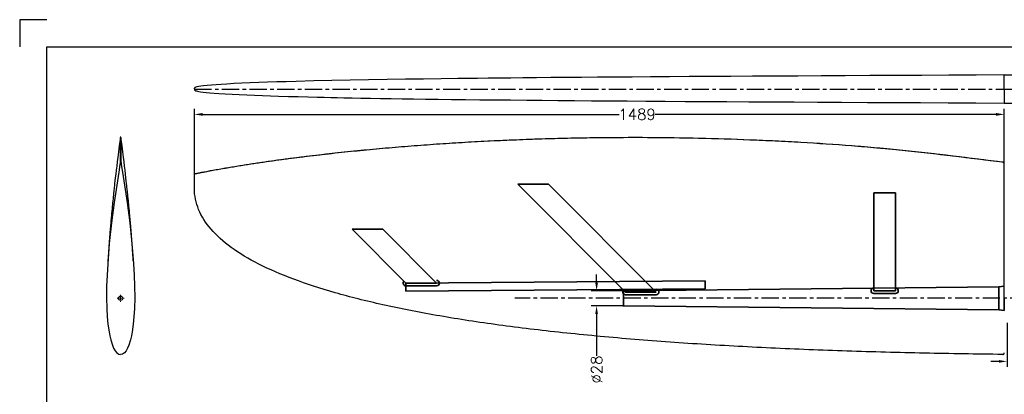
# Model space of a CAD drawing. Header units: millimetres. Extents: x 4693 to 7443, y -20 to 1980.
# Tile 2 of 5: x 4693 to 6503, y 1292 to 1980. Entities that reach past the tile are written whole.
import ezdxf

# ---------------------------------------------------------------- set-up
doc = ezdxf.new("R2010")
doc.units = ezdxf.units.MM
doc.header["$MEASUREMENT"] = 0
doc.header["$PDMODE"] = 34
doc.header["$PDSIZE"] = 5
doc.linetypes.add('CENTER', pattern=[50.8, 31.75, -6.35, 6.35, -6.35])
doc.layers.get('0').update_dxf_attribs({"linetype": 'CONTINUOUS'})
doc.layers.get('DEFPOINTS').update_dxf_attribs({"linetype": 'CONTINUOUS'})
for name, color, linetype in [('Blade', 1, 'CONTINUOUS'), ('CENTER', 8, 'CENTER'), ('RAMME', 7, 'CONTINUOUS')]:
    doc.layers.add(name, color=color, linetype=linetype)
doc.layers.add('DIMS', color=7, linetype='CONTINUOUS', lineweight=15)
doc.layers.add('STOCK', color=5, linetype='CONTINUOUS', lineweight=35)
doc.styles.add('ROMANS', font='romans')
doc.dimstyles.new('Text 20', dxfattribs={"dimtxt": 20, "dimasz": 15, "dimexe": 10, "dimexo": 0, "dimgap": 0, "dimtad": 0, "dimdsep": 46, "dimtxsty": 'ROMANS', "dimcen": 10, "dimazin": 2, "dimtfac": 0.65, "dimtofl": 0, "dimtmove": 0, "dimatfit": 0, "dimfxl": 1, "dimtolj": 1, "dimarcsym": 0})

# ---------------------------------------------------------------- blocks, each defined once
blk = doc.blocks.new('RUD31R')
at = {"layer": 'Blade'}
for p, q in [((0, 0), (0, 236.4)), ((-1488.9, 202.1), (-1488.9, 228.6))]:
    blk.add_line(p, q, dxfattribs=at)
for points, knots in [([(-1489, 228.6), (-1489, 228.6), (-1489, 228.6), (-1489, 228.6), (-1488.9, 228.6), (-1488.7, 228.7), (-1488.6, 228.7), (-1488.4, 228.7), (-1488.1, 228.8), (-1487.9, 228.8), (-1487.7, 228.9), (-1487.4, 229), (-1487.2, 229), (-1486.9, 229.1), (-1486.7, 229.1), (-1486.5, 229.2), (-1484.5, 229.6), (-1482.6, 230), (-1480.7, 230.4), (-1479.7, 230.5), (-1478.8, 230.7), (-1477.8, 230.9), (-1476.9, 231.1), (-1475.9, 231.3), (-1474.9, 231.5), (-1471.1, 232.3), (-1467.3, 233), (-1463.4, 233.7), (-1461.5, 234.1), (-1459.6, 234.5), (-1457.6, 234.8), (-1455.7, 235.2), (-1453.8, 235.5), (-1451.9, 235.9), (-1444.2, 237.3), (-1436.4, 238.7), (-1428.7, 240), (-1424.8, 240.6), (-1421, 241.3), (-1417.1, 241.9), (-1413.3, 242.6), (-1409.4, 243.2), (-1405.5, 243.8), (-1390.1, 246.3), (-1374.6, 248.6), (-1359.1, 250.9), (-1351.3, 252), (-1343.5, 253.1), (-1335.8, 254.2), (-1328, 255.2), (-1320.3, 256.3), (-1312.5, 257.3), (-1304.7, 258.3), (-1296.9, 259.3), (-1289.2, 260.2), (-1281.4, 261.2), (-1273.6, 262.1), (-1265.8, 263.1), (-1250.3, 264.9), (-1234.7, 266.6), (-1219.1, 268.3), (-1211.3, 269.1), (-1203.5, 269.9), (-1195.7, 270.7), (-1188, 271.5), (-1180.2, 272.3), (-1172.4, 273), (-1156.8, 274.5), (-1141.2, 275.9), (-1125.5, 277.3), (-1109.9, 278.6), (-1094.3, 279.9), (-1078.7, 281), (-1063.1, 282.2), (-1047.4, 283.3), (-1031.8, 284.4), (-1000.5, 286.4), (-969.2, 288.2), (-937.9, 289.7), (-922.3, 290.5), (-906.6, 291.1), (-891, 291.7), (-875.3, 292.4), (-859.7, 292.9), (-844, 293.4), (-828.3, 293.8), (-812.7, 294.2), (-797, 294.6), (-781.4, 294.9), (-765.7, 295.2), (-750, 295.4), (-687.4, 296.2), (-624.7, 295.9), (-562, 294.5), (-530.7, 293.8), (-499.4, 292.8), (-468.1, 291.5), (-452.4, 290.9), (-436.7, 290.2), (-421.1, 289.4), (-413.3, 289), (-405.4, 288.6), (-397.6, 288.2), (-389.8, 287.8), (-382, 287.4), (-374.1, 286.9), (-342.9, 285.1), (-311.6, 283.1), (-280.3, 280.7), (-264.7, 279.4), (-249.1, 278.1), (-233.5, 276.7), (-229.6, 276.4), (-225.7, 276), (-221.8, 275.7), (-217.9, 275.3), (-214, 274.9), (-210.1, 274.5), (-202.3, 273.8), (-194.5, 273), (-186.7, 272.2), (-124.7, 265.9), (-62.9, 258.1), (-1, 250.4)], [0.0006981, 0.0006981, 0.0006981, 0.0006981, 0.0007343, 0.0007343, 0.0007343, 0.0009799, 0.0009799, 0.0009799, 0.0014713, 0.0014713, 0.0014713, 0.0019626, 0.0019626, 0.0019626, 0.0024539, 0.0024539, 0.0024539, 0.0063844, 0.0063844, 0.0063844, 0.0083496, 0.0083496, 0.0083496, 0.0103149, 0.0103149, 0.0103149, 0.0181759, 0.0181759, 0.0181759, 0.0221064, 0.0221064, 0.0221064, 0.0260369, 0.0260369, 0.0260369, 0.0417589, 0.0417589, 0.0417589, 0.0496199, 0.0496199, 0.0496199, 0.0574809, 0.0574809, 0.0574809, 0.0889249, 0.0889249, 0.0889249, 0.1046469, 0.1046469, 0.1046469, 0.120369, 0.120369, 0.120369, 0.136091, 0.136091, 0.136091, 0.151813, 0.151813, 0.151813, 0.183257, 0.183257, 0.183257, 0.198979, 0.198979, 0.198979, 0.214701, 0.214701, 0.214701, 0.246145, 0.246145, 0.246145, 0.277589, 0.277589, 0.277589, 0.3090331, 0.3090331, 0.3090331, 0.3719211, 0.3719211, 0.3719211, 0.4033651, 0.4033651, 0.4033651, 0.4348091, 0.4348091, 0.4348091, 0.4662532, 0.4662532, 0.4662532, 0.4976972, 0.4976972, 0.4976972, 0.6234733, 0.6234733, 0.6234733, 0.6863613, 0.6863613, 0.6863613, 0.7178053, 0.7178053, 0.7178053, 0.7335273, 0.7335273, 0.7335273, 0.7492493, 0.7492493, 0.7492493, 0.8121374, 0.8121374, 0.8121374, 0.8435814, 0.8435814, 0.8435814, 0.8514424, 0.8514424, 0.8514424, 0.8593034, 0.8593034, 0.8593034, 0.8750254, 0.8750254, 0.8750254, 1.0001034, 1.0001034, 1.0001034, 1.0001034]), ([(-1488.9, 228.6), (-1488.9, 228.6), (-1488.9, 228.6), (-1488.9, 228.6), (-1488.9, 228.6), (-1488.8, 228.7), (-1488.8, 228.7), (-1488.7, 228.7), (-1488.6, 228.7), (-1488.5, 228.7), (-1488.3, 228.8), (-1488, 228.8), (-1487.7, 228.9), (-1487, 229), (-1486.6, 229.1), (-1485.1, 229.4), (-1484.2, 229.6), (-1481.3, 230.2), (-1479.4, 230.6), (-1473.7, 231.8), (-1469.9, 232.5), (-1458.4, 234.7), (-1450.8, 236.1), (-1435.5, 238.8), (-1427.8, 240.1), (-1412.5, 242.7), (-1404.8, 243.9), (-1381.8, 247.6), (-1366.4, 249.8), (-1335.7, 254.2), (-1320.2, 256.3), (-1274, 262.2), (-1243.1, 265.8), (-1181.3, 272.3), (-1150.3, 275.2), (-1088.4, 280.4), (-1057.4, 282.7), (-995.3, 286.7), (-964.3, 288.5), (-902.2, 291.4), (-871.1, 292.6), (-809, 294.4), (-777.9, 295), (-684.7, 296.2), (-622.5, 295.9), (-529.3, 293.7), (-498.2, 292.7), (-451.6, 290.9), (-436.1, 290.2), (-405, 288.6), (-389.5, 287.8), (-343, 285.2), (-311.9, 283.1), (-265.5, 279.5), (-250, 278.2), (-219, 275.4), (-203.5, 273.9), (-157.1, 269.2), (-126.3, 265.7), (-64.5, 258.3), (-33.7, 254.5), (-2.8, 250.6)], [0, 0, 0, 0, 0.000031, 0.000031, 0.000061, 0.000061, 0.000122, 0.000122, 0.000244, 0.000244, 0.000488, 0.000488, 0.000977, 0.000977, 0.001953, 0.001953, 0.003906, 0.003906, 0.007813, 0.007813, 0.015625, 0.015625, 0.03125, 0.03125, 0.046875, 0.046875, 0.0625, 0.0625, 0.09375, 0.09375, 0.125, 0.125, 0.1875, 0.1875, 0.25, 0.25, 0.3125, 0.3125, 0.375, 0.375, 0.4375, 0.4375, 0.5, 0.5, 0.625, 0.625, 0.6875, 0.6875, 0.71875, 0.71875, 0.75, 0.75, 0.8125, 0.8125, 0.84375, 0.84375, 0.875, 0.875, 0.9375, 0.9375, 1, 1, 1, 1]), ([(-2.8, 250.6), (-2.5, 250.6), (-2.2, 250.6), (-1.6, 250.5), (-1.3, 250.4), (-1, 250.4)], [0, 0, 0, 0, 0.5, 0.5, 1, 1, 1, 1]), ([(0, 236.4), (0, 238.8), (-0.1, 241.1), (-0.3, 244.6), (-0.4, 245.8), (-0.7, 248.1), (-0.8, 249.3), (-1, 250.4)], [0, 0, 0, 0, 0.5, 0.5, 0.75, 0.75, 1, 1, 1, 1]), ([(-3, -103.2), (-2.8, -103.2), (-2.6, -103.2), (-2.3, -103.1), (-2.1, -103), (-1.7, -102.9), (-1.5, -102.8), (-1.2, -102.6), (-1, -102.4), (-0.8, -102.2), (-0.6, -102), (-0.4, -101.7), (-0.3, -101.5), (-0.2, -101.1), (-0.1, -101), (0, -100.6), (0, -100.4), (0, -100.2)], [0, 0, 0, 0, 0.125, 0.125, 0.25, 0.25, 0.375, 0.375, 0.5, 0.5, 0.625, 0.625, 0.75, 0.75, 0.875, 0.875, 1, 1, 1, 1])]:
    blk.add_open_spline(points, degree=3, knots=knots, dxfattribs=at)
blk.add_open_spline([(-3, -103.2), (-51, -102.6), (-147, -101.1), (-289.7, -97.3), (-429.7, -91.7), (-565.7, -84.3), (-696.5, -74.7), (-820.8, -62.8), (-937.5, -48.6), (-1045.6, -31.8), (-1144.1, -12.4), (-1231.9, 9.7), (-1308.3, 34.6), (-1372.4, 62.3), (-1423.4, 92.9), (-1460.7, 126.3), (-1483.5, 162.6), (-1488.8, 188.6), (-1488.9, 202.1)], degree=3, dxfattribs=at)
at = {"layer": 'CENTER'}
blk.add_line((500, 0), (-900, 0), dxfattribs=at)
blk = doc.blocks.new('SW_CENTERMARKSYMBOL_0')
at = {"color": 0, "linetype": 'Continuous', "lineweight": 0}
for p, q in [((-5, 0), (-6.5, 0)), ((0, 0), (-2.5, 0)), ((0, 5), (0, 6.5)), ((0, 0), (0, 2.5)), ((0, 0), (0, -2.5)), ((0, 0), (2.5, 0)), ((5, 0), (6.5, 0)), ((0, -5), (0, -6.5))]:
    blk.add_line(p, q, dxfattribs=at)
blk = doc.blocks.new('*D19')
at = {"layer": 'DEFPOINTS', "color": 0, "transparency": 16777216}
for p in [(6503, 1806), (6503, 1704.4), (5014.1, 1696.6)]:
    blk.add_point(p, dxfattribs=at)
at = {"layer": 'DIMS', "color": 0, "lineweight": -2, "transparency": 16777216}
for p, q in [((5014.1, 1696.6), (5014.1, 1816)), ((6503, 1704.4), (6503, 1816)), ((5029.1, 1806), (5794.7, 1806)), ((6488, 1806), (5861.3, 1806))]:
    blk.add_line(p, q, dxfattribs=at)
at = {"layer": 'DIMS', "color": 0, "transparency": 16777216}
for points in [[(5029.1, 1808.5), (5029.1, 1803.5), (5014.1, 1806)], [(6488, 1808.5), (6488, 1803.5), (6503, 1806)]]:
    blk.add_solid(points, dxfattribs=at)
at = {"layer": 'DIMS', "color": 0, "transparency": 16777216, "insert": (5828, 1806), "char_height": 20, "attachment_point": 5, "style": 'ROMANS'}
blk.add_mtext('\\A1;1489', dxfattribs=at)
blk = doc.blocks.new('*D35')
at = {"layer": 'DEFPOINTS', "color": 0, "transparency": 16777216}
for p in [(6508, 1423), (6518, 1428), (6518, 1352)]:
    blk.add_point(p, dxfattribs=at)
at = {"layer": 'DIMS', "color": 0, "lineweight": -2, "transparency": 16777216}
for p, q in [((6508, 1423), (6508, 1342)), ((6518, 1428), (6518, 1342)), ((6493, 1352), (6478, 1352)), ((6533, 1352), (6569.4, 1352))]:
    blk.add_line(p, q, dxfattribs=at)
at = {"layer": 'DIMS', "color": 0, "transparency": 16777216}
for points in [[(6493, 1354.5), (6493, 1349.5), (6508, 1352)], [(6533, 1354.5), (6533, 1349.5), (6518, 1352)]]:
    blk.add_solid(points, dxfattribs=at)
at = {"layer": 'DIMS', "color": 0, "transparency": 16777216, "insert": (6584.2, 1352), "char_height": 20, "attachment_point": 5, "style": 'ROMANS'}
blk.add_mtext('\\A1;10', dxfattribs=at)
blk = doc.blocks.new('*D40')
at = {"layer": 'DEFPOINTS', "color": 0, "transparency": 16777216}
for p in [(5803, 1482), (5753.5, 1454), (5803, 1454)]:
    blk.add_point(p, dxfattribs=at)
at = {"layer": 'DIMS', "color": 0, "lineweight": -2, "transparency": 16777216}
for p, q in [((5753.5, 1497), (5753.5, 1512)), ((5803, 1482), (5743.5, 1482)), ((5803, 1454), (5743.5, 1454)), ((5753.5, 1439), (5753.5, 1362.2))]:
    blk.add_line(p, q, dxfattribs=at)
at = {"layer": 'DIMS', "color": 0, "transparency": 16777216}
for points in [[(5751, 1497), (5756, 1497), (5753.5, 1482)], [(5751, 1439), (5756, 1439), (5753.5, 1454)]]:
    blk.add_solid(points, dxfattribs=at)
at = {"layer": 'DIMS', "color": 0, "transparency": 16777216, "insert": (5753.5, 1337), "char_height": 20, "attachment_point": 5, "rotation": 90, "style": 'ROMANS'}
blk.add_mtext('\\A1;%%C28', dxfattribs=at)
blk = doc.blocks.new('*D43')
at = {"layer": 'DEFPOINTS', "color": 0, "transparency": 16777216}
for p in [(6503, 1878.4), (6560, 1878.4), (6503, 1826.9)]:
    blk.add_point(p, dxfattribs=at)
at = {"layer": 'DIMS', "color": 0, "lineweight": -2, "transparency": 16777216}
for p, q in [((6560, 1893.4), (6560, 1908.4)), ((6503, 1878.4), (6570, 1878.4)), ((6503, 1826.9), (6570, 1826.9)), ((6560, 1811.9), (6560, 1787.8))]:
    blk.add_line(p, q, dxfattribs=at)
at = {"layer": 'DIMS', "color": 0, "transparency": 16777216}
for points in [[(6557.5, 1893.4), (6562.5, 1893.4), (6560, 1878.4)], [(6557.5, 1811.9), (6562.5, 1811.9), (6560, 1826.9)]]:
    blk.add_solid(points, dxfattribs=at)
at = {"layer": 'DIMS', "color": 0, "transparency": 16777216, "insert": (6560, 1757.3), "char_height": 20, "attachment_point": 5, "rotation": 90, "style": 'ROMANS'}
blk.add_mtext('\\A1;51.5', dxfattribs=at)

msp = doc.modelspace()

# ---------------------------------------------------------------- linework, layer by layer
at = {"layer": 'Blade'}
for p, q in [((6503, 1853.231), (6503, 1878.36)), ((5014.124, 1852.708), (5014.124, 1854.181)), ((5014.124, 1852.523), (5014.124, 1851.05)), ((6503, 1852.616), (6503, 1853.231)), ((6503, 1852.616), (6503, 1852)), ((6503, 1852), (6503, 1826.872)), ((4878.5, 1763.818), (4877.98, 1763.818)), ((4879.02, 1763.818), (4878.5, 1763.818)), ((4878.5, 1763.817), (4878.5, 1718.285)), ((4878.5, 1718.285), (4877.884, 1718.285)), ((4878.5, 1718.285), (4879.116, 1718.285))]:
    msp.add_line(p, q, dxfattribs=at)
at = {"layer": 'Blade', "flags": 128}
for points in [[(6503, 1878.431), (6451.462, 1878.153), (6400.906, 1877.887), (6351.392, 1877.632), (6302.969, 1877.385), (6255.682, 1877.144), (6210.38, 1876.912), (6166.239, 1876.684), (6123.283, 1876.459), (6081.53, 1876.235), (6040.18, 1876.008), (6000.108, 1875.781), (5961.32, 1875.554), (5923.819, 1875.327), (5887.602, 1875.099), (5852.665, 1874.87), (5819.001, 1874.64), (5786.597, 1874.409), (5755.44, 1874.177), (5725.516, 1873.944), (5696.807, 1873.711), (5669.292, 1873.478), (5642.952, 1873.245), (5617.764, 1873.012), (5595.667, 1872.799), (5574.5, 1872.587), (5554.243, 1872.376), (5534.877, 1872.167), (5516.381, 1871.96), (5498.678, 1871.754), (5467.506, 1871.374), (5435.234, 1870.952), (5402.067, 1870.486), (5368.234, 1869.971), (5333.986, 1869.402), (5300.212, 1868.788), (5266.587, 1868.113), (5233.421, 1867.372), (5201.051, 1866.559), (5183.151, 1866.063), (5165.694, 1865.541), (5148.754, 1864.992), (5132.4, 1864.414), (5116.616, 1863.802), (5101.479, 1863.154), (5087.105, 1862.467), (5073.616, 1861.741), (5063.549, 1861.13), (5054.198, 1860.491), (5045.634, 1859.823), (5037.93, 1859.126), (5031.161, 1858.398), (5026.29, 1857.768), (5022.169, 1857.115), (5018.845, 1856.44), (5016.904, 1855.92), (5015.459, 1855.386), (5015.09, 1855.204), (5014.775, 1855.018), (5014.439, 1854.757), (5014.171, 1854.392), (5014.143, 1854.179)], [(5014.159, 1851.06), (5014.262, 1850.676), (5014.754, 1850.227), (5015.413, 1849.866), (5016.328, 1849.502), (5017.1, 1849.252), (5017.928, 1849.019), (5019.95, 1848.544), (5022.499, 1848.057), (5025.625, 1847.559), (5030.206, 1846.948), (5035.774, 1846.323), (5042.42, 1845.687), (5050.231, 1845.039), (5058.944, 1844.407), (5070.715, 1843.66), (5083.316, 1842.96), (5096.598, 1842.303), (5110.418, 1841.687), (5124.643, 1841.112), (5139.147, 1840.574), (5153.811, 1840.072), (5168.523, 1839.604), (5186.887, 1839.063), (5204.97, 1838.57), (5222.599, 1838.122), (5239.612, 1837.717), (5252.453, 1837.426), (5264.76, 1837.159), (5276.535, 1836.913), (5288.66, 1836.669), (5303.975, 1836.373), (5320.285, 1836.072), (5337.628, 1835.767), (5356.043, 1835.458), (5375.569, 1835.146), (5396.245, 1834.832), (5417.165, 1834.529), (5439.21, 1834.226), (5462.412, 1833.922), (5486.804, 1833.619), (5512.417, 1833.317), (5538.791, 1833.021), (5566.398, 1832.728), (5595.265, 1832.436), (5625.416, 1832.148), (5653.44, 1831.893), (5682.519, 1831.64), (5712.667, 1831.39), (5743.893, 1831.143), (5776.209, 1830.899), (5809.621, 1830.657), (5844.133, 1830.419), (5879.75, 1830.183), (5916.472, 1829.95), (5954.295, 1829.719), (5993.216, 1829.49), (6033.225, 1829.262), (6074.311, 1829.035), (6116.459, 1828.808), (6159.65, 1828.581), (6203.861, 1828.352), (6251.241, 1828.11), (6299.675, 1827.863), (6349.12, 1827.611), (6399.526, 1827.351), (6450.84, 1827.082), (6503, 1826.801)], [(4877.979, 1763.806), (4877.432, 1759.661), (4875.904, 1747.928), (4874.539, 1737.253), (4873.321, 1727.555), (4872.235, 1718.76), (4871.269, 1710.805), (4870.412, 1703.629), (4869.536, 1696.177), (4868.781, 1689.646), (4868.135, 1683.975), (4867.589, 1679.114), (4867.135, 1675.017), (4866.765, 1671.65), (4866.485, 1669.076), (4866.23, 1666.716), (4865.942, 1664.037), (4865.624, 1661.047), (4865.278, 1657.755), (4864.912, 1654.239), (4864.57, 1650.926), (4864.152, 1646.811), (4863.788, 1643.185), (4863.475, 1640.028), (4863.186, 1637.076), (4862.762, 1632.695), (4862.326, 1628.117), (4861.901, 1623.561), (4861.527, 1619.488), (4861.267, 1616.624), (4861.03, 1613.979), (4860.794, 1611.307), (4860.556, 1608.587), (4860.271, 1605.298), (4860.008, 1602.21), (4859.773, 1599.418), (4859.564, 1596.901), (4859.356, 1594.375), (4859.14, 1591.729), (4858.989, 1589.85), (4858.841, 1588.007), (4858.708, 1586.322), (4858.587, 1584.791), (4858.479, 1583.415), (4858.381, 1582.151), (4858.276, 1580.791), (4858.149, 1579.148), (4858.012, 1577.354), (4857.866, 1575.426), (4857.725, 1573.551), (4857.592, 1571.778), (4857.41, 1569.322), (4857.243, 1567.047), (4857.086, 1564.893), (4856.939, 1562.857), (4856.793, 1560.826), (4856.645, 1558.74), (4856.421, 1555.569), (4856.209, 1552.55), (4856.013, 1549.728), (4855.835, 1547.145), (4855.776, 1546.292), (4855.716, 1545.414), (4855.646, 1544.395), (4855.566, 1543.231), (4855.477, 1541.92), (4855.38, 1540.492), (4855.273, 1538.922), (4855.157, 1537.211), (4855.032, 1535.359)], [(4877.979, 1763.806), (4877.978, 1763.802), (4877.977, 1763.776), (4877.975, 1763.737), (4877.973, 1763.621), (4877.971, 1763.544), (4877.969, 1763.35), (4877.967, 1763.234), (4877.964, 1762.964), (4877.963, 1762.809), (4877.961, 1762.641), (4877.958, 1762.266), (4877.956, 1762.059), (4877.953, 1761.607), (4877.952, 1761.361), (4877.948, 1760.831), (4877.947, 1760.547), (4877.945, 1760.251), (4877.943, 1759.62), (4877.941, 1759.286), (4877.939, 1758.58), (4877.938, 1758.209), (4877.936, 1757.43), (4877.936, 1757.022), (4877.935, 1756.602), (4877.935, 1755.726), (4877.935, 1755.269), (4877.936, 1754.319), (4877.936, 1753.825), (4877.937, 1753.316), (4877.937, 1752.258), (4877.938, 1751.707), (4877.937, 1750.56), (4877.937, 1749.964), (4877.935, 1748.722), (4877.933, 1748.077), (4877.932, 1747.414), (4877.926, 1746.037), (4877.922, 1745.321), (4877.913, 1743.835), (4877.908, 1743.063), (4877.895, 1741.466), (4877.887, 1740.641), (4877.88, 1739.8), (4877.864, 1738.072), (4877.857, 1737.187), (4877.841, 1735.376), (4877.834, 1734.452), (4877.822, 1732.571), (4877.817, 1731.615), (4877.812, 1730.649), (4877.807, 1728.694), (4877.806, 1727.705), (4877.808, 1725.708), (4877.812, 1724.702), (4877.825, 1722.677), (4877.835, 1721.66), (4877.847, 1720.64), (4877.884, 1718.285)], [(4901.968, 1535.359), (4901.839, 1537.266), (4901.72, 1539.023), (4901.611, 1540.63), (4901.512, 1542.087), (4901.422, 1543.394), (4901.343, 1544.553), (4901.274, 1545.562), (4901.214, 1546.435), (4901.019, 1549.267), (4900.801, 1552.398), (4900.663, 1554.386), (4900.517, 1556.449), (4900.367, 1558.576), (4900.218, 1560.666), (4900.072, 1562.701), (4899.925, 1564.731), (4899.75, 1567.14), (4899.561, 1569.706), (4899.353, 1572.51), (4899.22, 1574.293), (4899.078, 1576.173), (4898.937, 1578.028), (4898.806, 1579.738), (4898.698, 1581.14), (4898.598, 1582.423), (4898.503, 1583.647), (4898.397, 1584.999), (4898.279, 1586.493), (4898.149, 1588.133), (4898.006, 1589.917), (4897.86, 1591.729), (4897.654, 1594.257), (4897.455, 1596.676), (4897.257, 1599.06), (4897.037, 1601.681), (4896.791, 1604.57), (4896.522, 1607.693), (4896.251, 1610.798), (4895.982, 1613.841), (4895.699, 1617.003), (4895.382, 1620.494), (4895.021, 1624.408), (4894.617, 1628.719), (4894.21, 1632.985), (4893.814, 1637.076), (4893.52, 1640.081), (4893.2, 1643.309), (4892.827, 1647.023), (4892.397, 1651.245), (4891.906, 1656), (4891.574, 1659.163), (4891.266, 1662.078), (4890.983, 1664.737), (4890.726, 1667.132), (4890.495, 1669.267), (4890.235, 1671.65), (4889.865, 1675.017), (4889.411, 1679.114), (4888.865, 1683.975), (4888.219, 1689.646), (4887.464, 1696.177), (4886.588, 1703.629), (4885.731, 1710.805), (4884.765, 1718.76), (4883.679, 1727.555), (4882.461, 1737.253), (4881.096, 1747.928), (4879.568, 1759.661), (4879.021, 1763.806)], [(4879.021, 1763.806), (4879.022, 1763.802), (4879.023, 1763.776), (4879.025, 1763.737), (4879.027, 1763.621), (4879.029, 1763.544), (4879.031, 1763.35), (4879.033, 1763.234), (4879.036, 1762.964), (4879.037, 1762.809), (4879.039, 1762.641), (4879.042, 1762.266), (4879.044, 1762.059), (4879.047, 1761.607), (4879.048, 1761.361), (4879.052, 1760.831), (4879.053, 1760.547), (4879.055, 1760.251), (4879.057, 1759.62), (4879.059, 1759.286), (4879.061, 1758.58), (4879.062, 1758.209), (4879.064, 1757.43), (4879.064, 1757.022), (4879.065, 1756.602), (4879.065, 1755.726), (4879.065, 1755.269), (4879.064, 1754.319), (4879.064, 1753.825), (4879.063, 1753.316), (4879.063, 1752.258), (4879.062, 1751.707), (4879.063, 1750.56), (4879.063, 1749.964), (4879.065, 1748.722), (4879.067, 1748.077), (4879.068, 1747.414), (4879.074, 1746.037), (4879.078, 1745.321), (4879.087, 1743.835), (4879.092, 1743.063), (4879.105, 1741.466), (4879.113, 1740.641), (4879.12, 1739.8), (4879.136, 1738.072), (4879.143, 1737.187), (4879.159, 1735.376), (4879.166, 1734.452), (4879.178, 1732.571), (4879.183, 1731.615), (4879.188, 1730.649), (4879.193, 1728.694), (4879.194, 1727.705), (4879.192, 1725.708), (4879.188, 1724.702), (4879.175, 1722.677), (4879.165, 1721.66), (4879.153, 1720.64), (4879.116, 1718.285)], [(4877.884, 1718.285), (4877.743, 1717.411), (4877.177, 1713.915), (4874.947, 1699.927), (4866.637, 1643.88), (4861.799, 1606.39), (4857.759, 1568.804), (4854.754, 1531.129), (4853.593, 1510.573), (4852.83, 1489.992), (4852.609, 1469.405), (4853.075, 1448.83), (4853.899, 1434.651), (4855.273, 1420.511), (4857.319, 1406.462), (4858.736, 1399.028), (4860.45, 1391.657), (4863.527, 1381.561), (4865.627, 1376.446), (4868.31, 1371.627), (4871.28, 1368.033), (4873.136, 1366.558), (4875.235, 1365.468), (4878.5, 1364.8)], [(4879.116, 1718.285), (4879.257, 1717.411), (4879.823, 1713.915), (4882.053, 1699.927), (4890.363, 1643.88), (4895.201, 1606.39), (4899.241, 1568.804), (4902.246, 1531.129), (4903.407, 1510.573), (4904.17, 1489.992), (4904.391, 1469.405), (4903.925, 1448.83), (4903.101, 1434.651), (4901.727, 1420.511), (4899.681, 1406.462), (4898.264, 1399.028), (4896.55, 1391.657), (4893.473, 1381.561), (4891.373, 1376.446), (4888.69, 1371.627), (4885.72, 1368.033), (4883.864, 1366.558), (4881.765, 1365.468), (4878.5, 1364.8)]]:
    msp.add_lwpolyline(points, dxfattribs=at)
at = {"layer": 'Blade'}
msp.add_circle((4878.5, 1468), 4, dxfattribs=at)
at = {"layer": 'CENTER'}
msp.add_line((5013.973, 1852.616), (7002, 1852.616), dxfattribs=at)
at = {"layer": 'RAMME'}
for p, q in [((4743, 1980), (4693, 1980)), ((4693, 1980), (4693, 1930)), ((4743, 30), (4743, 1930)), ((4743, 1930), (7393, 1930))]:
    msp.add_line(p, q, dxfattribs=at)
at = {"layer": 'STOCK'}
for p, q in [((5665.114, 1677.454), (5608.546, 1677.454)), ((5608.546, 1677.454), (5806.536, 1479.464)), ((5863.104, 1479.464), (5665.114, 1677.454)), ((6263, 1661.846), (6263, 1481.846)), ((6303, 1661.846), (6263, 1661.846)), ((6303, 1481.846), (6303, 1661.846)), ((5360.458, 1594.918), (5303.89, 1594.918)), ((5303.89, 1594.918), (5402.905, 1495.923)), ((5459.453, 1495.923), (5360.458, 1594.918)), ((5402.885, 1490.923), (5459.453, 1490.923)), ((5402.905, 1495.923), (5952.885, 1500.153)), ((5402.905, 1495.923), (5403, 1480.923)), ((5459.453, 1495.923), (5402.905, 1495.923)), ((5403, 1480.923), (5953, 1485.154)), ((6493, 1489), (5803, 1482)), ((5952.885, 1500.153), (5953, 1485.154)), ((6493, 1489), (6503, 1490.5)), ((6493, 1489), (6493, 1468)), ((5803, 1468), (5803, 1483)), ((5803, 1468), (5803, 1482)), ((5803, 1468), (5803, 1453)), ((5863.104, 1479.464), (5806.536, 1479.464)), ((5806.536, 1474.464), (5863.104, 1474.464)), ((6303, 1481.846), (6263, 1481.846)), ((6263, 1476.846), (6303, 1476.846)), ((6493, 1447), (6493, 1468)), ((6502.971, 1445.5), (6503, 1468)), ((6493, 1447), (5803, 1454)), ((6493, 1447), (6503, 1445.5))]:
    msp.add_line(p, q, dxfattribs=at)
for centre, start, end in [((5402.885, 1495.923), 135, 270), ((5459.453, 1495.923), 270, 90), ((5863.104, 1479.464), 270, 90), ((6263, 1481.846), 90, 270), ((6303, 1481.846), 270, 90), ((5806.536, 1479.464), 135, 270)]:
    msp.add_arc(centre, 5, start, end, dxfattribs=at)

# ---------------------------------------------------------------- block references
at = {"layer": 'Blade'}
msp.add_blockref('RUD31R', (6503, 1468), dxfattribs=at)
at = {"layer": 'Blade', "rotation": 270}
msp.add_blockref('SW_CENTERMARKSYMBOL_0', (4878.5, 1468), dxfattribs=at)

# ---------------------------------------------------------------- dimensions: what is measured, and where the dimension line sits
at = {"layer": 'DIMS'}
dim = msp.add_linear_dim(base=(6560, 1878.36), p1=(6503, 1826.872), p2=(6503, 1878.36), angle=90, dimstyle='Text 20', override={"dimdec": 1}, dxfattribs=at)
dim.commit()
dim.dimension.update_dxf_attribs({"geometry": '*D43', "text_midpoint": (6560, 1757.348), "dimtype": 160})
dim = msp.add_linear_dim(base=(6503, 1806), p1=(5014.124, 1696.639), p2=(6503, 1704.405), dimstyle='Text 20', override={"dimdec": 0}, dxfattribs=at)
dim.commit()
dim.dimension.update_dxf_attribs({"geometry": '*D19', "text_midpoint": (5828, 1806), "dimtype": 160})
dim = msp.add_linear_dim(base=(5753.5, 1454), p1=(5803, 1482), p2=(5803, 1454), angle=270, text='%%C<>', dimstyle='Text 20', dxfattribs=at)
dim.commit()
dim.dimension.update_dxf_attribs({"geometry": '*D40', "text_midpoint": (5753.5, 1337), "dimtype": 161})
dim = msp.add_linear_dim(base=(6518, 1352), p1=(6508, 1423), p2=(6518, 1428), dimstyle='Text 20', dxfattribs=at)
dim.commit()
dim.dimension.update_dxf_attribs({"geometry": '*D35', "text_midpoint": (6584.19, 1352), "dimtype": 160})

doc.saveas('drawing.dxf')
